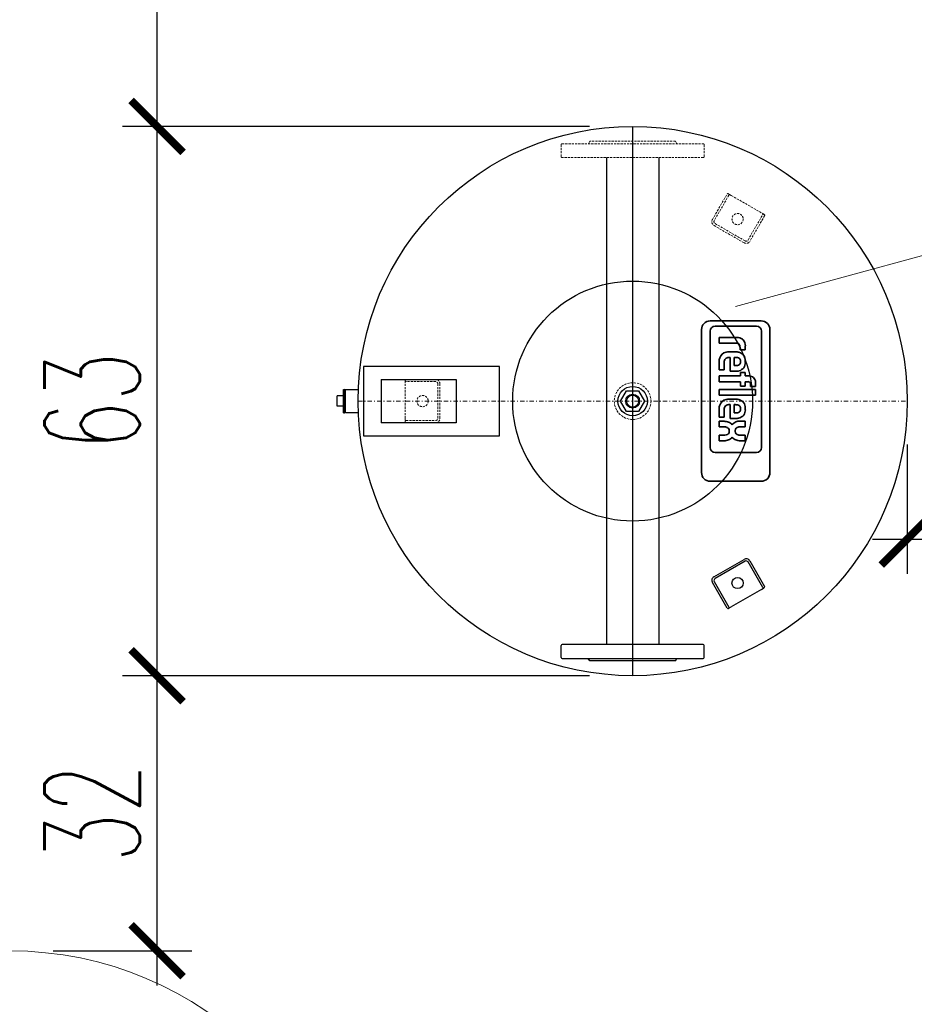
# Model space of a CAD drawing. Header units: millimetres. Extents: x -26122 to -12632, y -5851 to 1414.
# Tile 69 of 73: x -13132 to -13029, y -78 to 35. Entities that reach past the tile are written whole.
import ezdxf

# ---------------------------------------------------------------- set-up
doc = ezdxf.new("R2010")
doc.units = ezdxf.units.MM
doc.linetypes.add('DASHDOT', pattern=[1, 0.5, -0.25, 0, -0.25])
doc.linetypes.add('HIDDEN', pattern=[0.375, 0.25, -0.125])
for name, color, linetype, lineweight in [('A-INW-SC', 30, 'Continuous', 13), ('CP_AXIS', 143, 'DASHDOT', 18), ('CP_HIDDE', 203, 'HIDDEN', 18), ('CP_LOGO', 7, 'Continuous', 35)]:
    doc.layers.add(name, color=color, linetype=linetype, lineweight=lineweight)
doc.layers.add('CS_WIDOK', color=30, linetype='Continuous')
doc.styles.add('wymiar', font='romans.shx', dxfattribs={"width": 0.6})
doc.dimstyles.new('Copy of WYM_75', dxfattribs={"dimtxt": 10, "dimasz": 8, "dimexe": 7.5, "dimexo": 7.5, "dimgap": 3, "dimtad": 1, "dimdec": 1, "dimdsep": 46, "dimtxsty": 'wymiar', "dimblk1": 'ARCHTICK', "dimblk2": 'ARCHTICK', "dimsah": 1, "dimcen": 12, "dimdle": 5, "dimclre": 5, "dimclrt": 12, "dimadec": 0, "dimazin": 0, "dimtfac": 1, "dimtdec": 1, "dimtmove": 0, "dimatfit": 3, "dimldrblk": 'ARCHTICK', "dimfxl": 1, "dimarcsym": 0})

# ---------------------------------------------------------------- blocks, each defined once
blk = doc.blocks.new('_ArchTick')
at = {"color": 0, "linetype": 'ByBlock', "const_width": 0.15}
blk.add_lwpolyline([(-0.5, -0.5), (0.5, 0.5)], dxfattribs=at)
blk = doc.blocks.new('*D72')
at = {"layer": 'CS_WIDOK', "color": 0, "lineweight": -2, "transparency": 16777216}
blk.add_line((-13116.29, 19.16), (-13116.29, 107.16), dxfattribs=at)
at = {"layer": 'CS_WIDOK', "color": 7, "lineweight": -2, "transparency": 16777216}
for p, q in [((-13074.04, 103.16), (-13120.29, 103.16)), ((-13066.38, 23.16), (-13120.29, 23.16))]:
    blk.add_line(p, q, dxfattribs=at)
at = {"layer": 'CS_WIDOK', "color": 0, "lineweight": -2, "transparency": 16777216, "xscale": 6, "yscale": 6, "zscale": 6}
for p, rotation in [((-13116.29, 103.16), 90), ((-13116.29, 23.16), 270)]:
    blk.add_blockref('_ArchTick', p, dxfattribs=dict(at, rotation=rotation))
at = {"layer": 'CS_WIDOK', "color": 7, "transparency": 16777216, "insert": (-13123.79, 63.16), "char_height": 11, "attachment_point": 5, "rotation": 90, "style": 'wymiar'}
blk.add_mtext('80', dxfattribs=at)
blk = doc.blocks.new('*D73')
at = {"layer": 'CS_WIDOK', "color": 0, "lineweight": -2, "transparency": 16777216}
blk.add_line((-13116.29, -44.24), (-13116.29, 27.16), dxfattribs=at)
at = {"layer": 'CS_WIDOK', "color": 7, "lineweight": -2, "transparency": 16777216}
for p, q in [((-13066.38, 23.16), (-13120.29, 23.16)), ((-13066.38, -40.24), (-13120.29, -40.24))]:
    blk.add_line(p, q, dxfattribs=at)
at = {"layer": 'CS_WIDOK', "color": 0, "lineweight": -2, "transparency": 16777216, "xscale": 6, "yscale": 6, "zscale": 6}
for p, rotation in [((-13116.29, 23.16), 90), ((-13116.29, -40.24), 270)]:
    blk.add_blockref('_ArchTick', p, dxfattribs=dict(at, rotation=rotation))
at = {"layer": 'CS_WIDOK', "color": 7, "transparency": 16777216, "insert": (-13123.79, -8.54), "char_height": 11, "attachment_point": 5, "rotation": 90, "style": 'wymiar'}
blk.add_mtext('63', dxfattribs=at)
blk = doc.blocks.new('*D74')
at = {"layer": 'CS_WIDOK', "color": 0, "lineweight": -2, "transparency": 16777216}
blk.add_line((-13116.29, -76), (-13116.29, -36.24), dxfattribs=at)
at = {"layer": 'CS_WIDOK', "color": 7, "lineweight": -2, "transparency": 16777216}
for p, q in [((-13066.38, -40.24), (-13120.29, -40.24)), ((-13128.3, -72), (-13112.29, -72))]:
    blk.add_line(p, q, dxfattribs=at)
at = {"layer": 'CS_WIDOK', "color": 0, "lineweight": -2, "transparency": 16777216, "xscale": 6, "yscale": 6, "zscale": 6}
for p, rotation in [((-13116.29, -40.24), 90), ((-13116.29, -72), 270)]:
    blk.add_blockref('_ArchTick', p, dxfattribs=dict(at, rotation=rotation))
at = {"layer": 'CS_WIDOK', "color": 7, "transparency": 16777216, "insert": (-13123.79, -56.12), "char_height": 11, "attachment_point": 5, "rotation": 90, "style": 'wymiar'}
blk.add_mtext('32', dxfattribs=at)
blk = doc.blocks.new('*D75')
at = {"layer": 'CS_WIDOK', "color": 0, "lineweight": -2, "transparency": 16777216}
blk.add_line((-13141.44, -76), (-13141.44, 107.16), dxfattribs=at)
at = {"layer": 'CS_WIDOK', "color": 7, "lineweight": -2, "transparency": 16777216}
for p, q in [((-13099.2, 103.16), (-13145.44, 103.16)), ((-13138.3, -72), (-13145.44, -72))]:
    blk.add_line(p, q, dxfattribs=at)
at = {"layer": 'CS_WIDOK', "color": 0, "lineweight": -2, "transparency": 16777216, "xscale": 6, "yscale": 6, "zscale": 6}
for p, rotation in [((-13141.44, 103.16), 90), ((-13141.44, -72), 270)]:
    blk.add_blockref('_ArchTick', p, dxfattribs=dict(at, rotation=rotation))
at = {"layer": 'CS_WIDOK', "color": 7, "transparency": 16777216, "insert": (-13148.94, 15.58), "char_height": 11, "attachment_point": 5, "rotation": 90, "style": 'wymiar'}
blk.add_mtext('175', dxfattribs=at)
blk = doc.blocks.new('*D81')
at = {"layer": 'CS_WIDOK', "color": 7, "lineweight": -2, "transparency": 16777216}
for p, q in [((-13029.68, -13.54), (-13029.68, -28.47)), ((-13012.8, -13.54), (-13012.8, -28.47))]:
    blk.add_line(p, q, dxfattribs=at)
at = {"layer": 'CS_WIDOK', "color": 0, "lineweight": -2, "transparency": 16777216}
blk.add_line((-13033.68, -24.47), (-13008.8, -24.47), dxfattribs=at)
at = {"layer": 'CS_WIDOK', "color": 0, "lineweight": -2, "transparency": 16777216, "xscale": 6, "yscale": 6, "zscale": 6, "rotation": 180}
blk.add_blockref('_ArchTick', (-13029.68, -24.47), dxfattribs=at)
at = {"layer": 'CS_WIDOK', "color": 0, "lineweight": -2, "transparency": 16777216, "xscale": 6, "yscale": 6, "zscale": 6}
blk.add_blockref('_ArchTick', (-13012.8, -24.47), dxfattribs=at)
at = {"layer": 'CS_WIDOK', "color": 7, "transparency": 16777216, "insert": (-13021.24, -16.97), "char_height": 11, "attachment_point": 5, "style": 'wymiar'}
blk.add_mtext('17', dxfattribs=at)

msp = doc.modelspace()

# ---------------------------------------------------------------- linework, layer by layer
at = {"color": 7, "lineweight": 15}
msp.add_line((-12935.19, 33.61), (-13049.51, 2.38), dxfattribs=at)
at = {"color": 7}
for p, q in [((-13088.56, -4.54), (-13092.47, -4.54)), ((-13092.47, -4.54), (-13092.47, -12.54)), ((-13081.75, -4.54), (-13088.56, -4.54)), ((-13079.24, -4.54), (-13081.75, -4.54)), ((-13076.76, -4.54), (-13079.24, -4.54)), ((-13076.76, -12.54), (-13076.76, -4.54)), ((-13090.42, -6.04), (-13081.75, -6.04)), ((-13090.42, -6.04), (-13090.42, -11.04)), ((-13081.75, -6.04), (-13081.75, -11.04)), ((-13094.78, -7.94), (-13095.48, -7.94)), ((-13095.48, -9.14), (-13095.48, -7.94)), ((-13094.78, -7.22), (-13094.75, -7.19)), ((-13094.78, -9.86), (-13094.78, -7.22)), ((-13094.75, -9.89), (-13094.75, -7.19)), ((-13094.75, -7.19), (-13094.63, -7.19)), ((-13094.63, -9.89), (-13094.63, -7.19)), ((-13094.58, -7.24), (-13094.63, -7.19)), ((-13094.58, -7.26), (-13094.53, -7.21)), ((-13094.58, -9.84), (-13094.58, -7.24)), ((-13094.53, -9.87), (-13094.53, -7.21)), ((-13094.53, -7.21), (-13093.04, -7.21)), ((-13062.77, -8.54), (-13062.07, -7.34)), ((-13062.07, -7.34), (-13060.69, -7.34)), ((-13060.69, -7.34), (-13060, -8.54)), ((-13062.07, -9.74), (-13062.77, -8.54)), ((-13060, -8.54), (-13060.69, -9.74)), ((-13094.78, -9.14), (-13095.48, -9.14)), ((-13094.78, -9.86), (-13094.75, -9.89)), ((-13094.75, -9.89), (-13094.63, -9.89)), ((-13094.58, -9.84), (-13094.63, -9.89)), ((-13094.58, -9.82), (-13094.53, -9.87)), ((-13094.53, -9.87), (-13093.04, -9.87)), ((-13060.69, -9.74), (-13062.07, -9.74)), ((-13081.75, -11.04), (-13090.42, -11.04)), ((-13092.47, -12.54), (-13088.56, -12.54)), ((-13088.56, -12.54), (-13081.75, -12.54)), ((-13081.75, -12.54), (-13079.24, -12.54)), ((-13079.24, -12.54), (-13076.76, -12.54))]:
    msp.add_line(p, q, dxfattribs=at)
for radius in [1.7, 0.8, 0.7]:
    msp.add_circle((-13061.38, -8.54), radius, dxfattribs=at)
at = {"layer": 'A-INW-SC', "color": 7}
msp.add_circle((-13133.3, -112.5), 40.5, dxfattribs=at)
at = {"layer": 'CP_AXIS', "color": 7}
msp.add_line((-13093.08, -8.54), (-13029.68, -8.54), dxfattribs=at)
at = {"layer": 'CP_HIDDE', "color": 7}
for p, q in [((-13069.63, 21.06), (-13069.63, 19.66)), ((-13069.53, 21.16), (-13053.23, 21.16)), ((-13066.33, 21.46), (-13066.5, 21.16)), ((-13056.43, 21.46), (-13066.33, 21.46)), ((-13056.43, 21.46), (-13056.26, 21.16)), ((-13053.13, 21.06), (-13053.13, 19.66)), ((-13053.23, 19.56), (-13069.53, 19.56)), ((-13052.17, 12.42), (-13050.47, 15.36)), ((-13050.26, 15.24), (-13051.96, 12.29)), ((-13050.33, 15.4), (-13050.29, 15.37)), ((-13049.99, 15.2), (-13050.29, 15.37)), ((-13049.99, 15.2), (-13046.52, 13.2)), ((-13048.06, 10.04), (-13046.36, 12.99)), ((-13046.14, 12.86), (-13047.84, 9.92)), ((-13046.22, 13.02), (-13046.52, 13.2)), ((-13046.22, 13.02), (-13046.18, 13)), ((-13048.52, 9.73), (-13051.99, 11.73)), ((-13051.86, 11.95), (-13048.4, 9.95)), ((-13087.63, -6.19), (-13087.63, -6.14)), ((-13087.63, -6.19), (-13087.63, -6.54)), ((-13087.63, -10.54), (-13087.63, -6.54)), ((-13087.53, -6.04), (-13084.13, -6.04)), ((-13084.13, -6.29), (-13087.53, -6.29)), ((-13083.88, -10.54), (-13083.88, -6.54)), ((-13083.63, -6.54), (-13083.63, -10.54)), ((-13087.63, -10.54), (-13087.63, -10.89)), ((-13087.63, -10.94), (-13087.63, -10.89)), ((-13087.53, -10.79), (-13084.13, -10.79)), ((-13084.13, -11.04), (-13087.53, -11.04))]:
    msp.add_line(p, q, dxfattribs=at)
for centre, radius in [((-13049.26, 12.47), 0.65), ((-13061.38, -8.54), 2.12), ((-13085.63, -8.54), 0.65)]:
    msp.add_circle(centre, radius, dxfattribs=at)
for centre, radius, start, end in [((-13069.53, 21.06), 0.1, 90, 180), ((-13053.23, 21.06), 0.1, 0, 90), ((-13069.53, 19.66), 0.1, 180, 270), ((-13053.23, 19.66), 0.1, 270, 0), ((-13050.38, 15.31), 0.1, 60, 150), ((-13050.34, 15.29), 0.1, 330, 60), ((-13046.27, 12.94), 0.1, 60, 150), ((-13046.23, 12.91), 0.1, 330, 60), ((-13051.74, 12.17), 0.5, 150, 240), ((-13051.74, 12.17), 0.25, 150, 240), ((-13048.27, 10.17), 0.5, 240, 330), ((-13048.27, 10.17), 0.25, 240, 330), ((-13087.53, -6.14), 0.1, 90, 180), ((-13087.53, -6.19), 0.1, 180, 270), ((-13084.13, -6.54), 0.5, 0, 90), ((-13084.13, -6.54), 0.25, 0, 90), ((-13087.53, -10.89), 0.1, 90, 180), ((-13087.53, -10.94), 0.1, 180, 270), ((-13084.13, -10.54), 0.5, 270, 0), ((-13084.13, -10.54), 0.25, 270, 0)]:
    msp.add_arc(centre, radius, start, end, dxfattribs=at)
at = {"layer": 'CP_LOGO', "color": 7, "extrusion": (1, -1.83697e-16, 0)}
for p, q in [((-13046.53, 0.72), (-13052.43, 0.72)), ((-13047.06, 0.1), (-13051.86, 0.1)), ((-13053.43, -0.28), (-13053.43, -16.79)), ((-13052.42, -0.46), (-13052.42, -13.9)), ((-13046.5, -13.9), (-13046.5, -0.46)), ((-13045.53, -16.79), (-13045.53, -0.28)), ((-13051.39, -1.2), (-13049.32, -1.2)), ((-13051.39, -1.2), (-13051.39, -1.2)), ((-13051.39, -1.86), (-13051.39, -1.2)), ((-13051.39, -1.86), (-13051.39, -1.86)), ((-13049.47, -1.86), (-13051.39, -1.86)), ((-13048.37, -2.15), (-13048.37, -2.63)), ((-13050.27, -2.85), (-13049.51, -2.85)), ((-13048.98, -2.63), (-13048.98, -2.3)), ((-13048.37, -2.63), (-13048.98, -2.63)), ((-13048.37, -2.63), (-13048.37, -2.63)), ((-13051.39, -4.95), (-13051.39, -3.96)), ((-13050.81, -4.05), (-13050.81, -4.95)), ((-13050.13, -3.5), (-13050.27, -3.5)), ((-13050.13, -5.1), (-13050.13, -3.5)), ((-13049.64, -3.5), (-13049.64, -4.44)), ((-13049.49, -3.5), (-13049.64, -3.5)), ((-13049.64, -4.44), (-13049.49, -4.44)), ((-13048.91, -4.02), (-13048.91, -3.92)), ((-13048.37, -3.87), (-13048.37, -4.08)), ((-13050.81, -4.95), (-13051.39, -4.95)), ((-13051.39, -5.64), (-13048.94, -5.64)), ((-13051.39, -6.3), (-13051.39, -5.64)), ((-13049.53, -5.1), (-13050.13, -5.1)), ((-13048.94, -5.23), (-13048.37, -5.23)), ((-13048.94, -5.64), (-13048.94, -5.23)), ((-13048.37, -5.23), (-13048.37, -5.64)), ((-13048.37, -5.64), (-13047.92, -5.64)), ((-13048.94, -6.3), (-13051.39, -6.3)), ((-13048.94, -6.8), (-13048.94, -6.3)), ((-13048.37, -6.8), (-13048.94, -6.8)), ((-13048.37, -6.3), (-13048.37, -6.8)), ((-13048.05, -6.3), (-13048.37, -6.3)), ((-13047.79, -6.86), (-13047.79, -6.54)), ((-13047.18, -6.4), (-13047.18, -6.86)), ((-13051.39, -7.85), (-13051.39, -7.2)), ((-13051.39, -7.2), (-13047.18, -7.2)), ((-13051.39, -7.85), (-13051.39, -7.85)), ((-13047.18, -7.85), (-13051.39, -7.85)), ((-13047.18, -6.86), (-13047.79, -6.86)), ((-13047.18, -7.2), (-13047.18, -7.85)), ((-13050.27, -8.3), (-13049.51, -8.3)), ((-13050.13, -8.95), (-13050.27, -8.95)), ((-13050.13, -10.55), (-13050.13, -8.95)), ((-13049.64, -8.95), (-13049.64, -9.9)), ((-13049.49, -8.95), (-13049.64, -8.95)), ((-13051.39, -10.41), (-13051.39, -9.42)), ((-13050.81, -9.51), (-13050.81, -10.41)), ((-13049.64, -9.9), (-13049.49, -9.9)), ((-13048.91, -9.48), (-13048.91, -9.38)), ((-13048.37, -9.32), (-13048.37, -9.53)), ((-13050.81, -10.41), (-13051.39, -10.41)), ((-13051.39, -10.87), (-13050.82, -10.87)), ((-13051.39, -11.52), (-13051.39, -10.87)), ((-13049.53, -10.55), (-13050.13, -10.55)), ((-13048.97, -10.86), (-13048.37, -10.86)), ((-13048.37, -10.86), (-13048.37, -11.51)), ((-13050.8, -11.52), (-13051.39, -11.52)), ((-13051.39, -12.47), (-13050.73, -12.47)), ((-13051.39, -13.13), (-13051.39, -12.47)), ((-13050.22, -12.09), (-13050.22, -11.93)), ((-13049.54, -11.93), (-13049.54, -12.04)), ((-13048.37, -11.51), (-13049.01, -11.51)), ((-13049.01, -12.46), (-13048.37, -12.46)), ((-13048.37, -12.46), (-13048.37, -13.12)), ((-13050.84, -13.13), (-13051.39, -13.13)), ((-13048.37, -13.12), (-13048.97, -13.12)), ((-13051.86, -14.46), (-13047.06, -14.46)), ((-13052.43, -17.79), (-13046.53, -17.79))]:
    msp.add_line(p, q, dxfattribs=at)
at = {"layer": 'CP_LOGO', "color": 7}
for centre, radius, start, end in [((-13052.43, -0.28), 1, 90, 180), ((-13051.86, -0.46), 0.56, 90, 180), ((-13047.06, -0.46), 0.56, 0, 90), ((-13046.53, -0.28), 1, 0, 90), ((-13049.46, -2.81), 0.959, 85.9324, 90.1077), ((-13049.44, -2.48), 0.626, 68.9942, 86.3238), ((-13049.35, -2.41), 1.21, 57.2606, 88.2377), ((-13049.34, -2.22), 0.342, 37.2952, 68.5076), ((-13049.41, -2.25), 0.422, 7.3746, 35.2227), ((-13049.69, -2.3), 0.702, 0.0884, 8.1112), ((-13049.17, -2.02), 0.781, 16.1174, 53.376), ((-13049.58, -2.15), 1.22, 0.0504, 16.2962), ((-13050.41, -3.82), 0.956, 100.4306, 163.2549), ((-13050.24, -4.48), 1.63, 91.0116, 102.2061), ((-13049.52, -4.54), 1.69, 75.5184, 89.4136), ((-13049.34, -3.84), 0.97, 358.4512, 75.8928), ((-13049.89, -3.97), 1.5, 163.484, 179.5372), ((-13050.21, -4.04), 0.6, 140.0119, 181.6328), ((-13050.28, -4.06), 0.561, 88.2273, 133.4425), ((-13049.48, -4.51), 1.01, 77.5936, 90.6121), ((-13049.48, -3.43), 1.01, 269.3879, 282.4064), ((-13049.39, -4.09), 0.588, 57.7135, 76.8659), ((-13049.39, -3.85), 0.588, 283.1341, 302.2865), ((-13049.31, -4.12), 0.946, 282.9414, 2.7147), ((-13049.29, -3.91), 0.373, 357.6671, 56.1721), ((-13049.29, -4.04), 0.373, 303.8279, 2.3329), ((-13049.52, -3.45), 1.65, 269.5366, 284.6945), ((-13047.99, -6.61), 0.969, 54.3624, 86.3354), ((-13048.05, -6.66), 0.368, 68.0272, 90.9979), ((-13047.98, -6.5), 0.191, 15.8352, 66.9141), ((-13048.14, -6.54), 0.354, 0.0729, 16.1126), ((-13047.81, -6.29), 0.606, 25.5569, 50.1513), ((-13048.11, -6.41), 0.928, 0.4804, 24.1156), ((-13049.89, -9.43), 1.5, 163.484, 179.5372), ((-13050.41, -9.28), 0.956, 100.4306, 163.2549), ((-13050.28, -9.51), 0.561, 88.2273, 133.4425), ((-13050.24, -9.93), 1.63, 91.0116, 102.2061), ((-13049.52, -10), 1.69, 75.5184, 89.4136), ((-13049.48, -9.97), 1.01, 77.5936, 90.6121), ((-13049.39, -9.55), 0.588, 57.7135, 76.8659), ((-13049.34, -9.3), 0.97, 358.4512, 75.8928), ((-13049.29, -9.36), 0.373, 357.6671, 56.1721), ((-13050.21, -9.49), 0.6, 140.0119, 181.6328), ((-13049.48, -8.89), 1.01, 269.3879, 282.4064), ((-13049.39, -9.31), 0.588, 283.1341, 302.2865), ((-13049.31, -9.58), 0.946, 282.9414, 2.7147), ((-13049.29, -9.49), 0.373, 303.8279, 2.3329), ((-13050.83, -12.35), 1.48, 69.7413, 89.7796), ((-13050.66, -11.88), 0.984, 38.2568, 69.4117), ((-13049.14, -11.81), 0.923, 110.4138, 143.8136), ((-13049.52, -8.9), 1.65, 269.5366, 284.6945), ((-13048.96, -12.3), 1.45, 90.4442, 110.5984), ((-13050.79, -12.39), 0.873, 69.5786, 91.0788), ((-13050.76, -11.73), 0.74, 272.1152, 298.2265), ((-13050.61, -11.94), 0.385, 1.9805, 70.9879), ((-13050.59, -12.07), 0.364, 299.0147, 356.8568), ((-13049.16, -11.92), 0.38, 135.7959, 181.9253), ((-13049.16, -12.06), 0.38, 178.0747, 224.2041), ((-13049.1, -12.03), 0.5, 101.3737, 132.1732), ((-13049.1, -11.95), 0.5, 227.8268, 258.6263), ((-13048.99, -12.48), 0.967, 91.4593, 102.5475), ((-13048.99, -11.5), 0.967, 257.4525, 268.5407), ((-13051.05, -10.8), 2.34, 275.3251, 288.3885), ((-13050.66, -12.1), 0.984, 290.5883, 321.7432), ((-13049.14, -12.16), 0.923, 216.1864, 249.5862), ((-13048.96, -11.67), 1.45, 249.4016, 269.5558), ((-13051.86, -13.9), 0.56, 180, 270), ((-13047.06, -13.9), 0.56, 270, 0), ((-13052.43, -16.79), 1, 180, 270), ((-13046.53, -16.79), 1, 270, 0)]:
    msp.add_arc(centre, radius, start, end, dxfattribs=at)
at = {"layer": 'CS_WIDOK', "color": 7}
for p, q in [((-13061.38, 23.16), (-13061.38, -40.24)), ((-13064.4, 19.56), (-13064.4, -36.64)), ((-13058.37, 19.56), (-13058.37, -36.64)), ((-13051.99, -28.81), (-13048.52, -26.81)), ((-13048.4, -27.02), (-13051.86, -29.02)), ((-13046.36, -30.06), (-13048.06, -27.11)), ((-13047.84, -26.99), (-13046.14, -29.93)), ((-13050.47, -32.43), (-13052.17, -29.49)), ((-13051.96, -29.36), (-13050.26, -32.31)), ((-13046.52, -30.27), (-13049.99, -32.27)), ((-13046.52, -30.27), (-13046.22, -30.09)), ((-13046.18, -30.07), (-13046.22, -30.09)), ((-13050.29, -32.44), (-13050.33, -32.47)), ((-13050.29, -32.44), (-13049.99, -32.27)), ((-13069.63, -38.14), (-13069.63, -36.74)), ((-13053.23, -36.64), (-13069.53, -36.64)), ((-13053.13, -38.14), (-13053.13, -36.74)), ((-13069.53, -38.24), (-13053.23, -38.24)), ((-13066.33, -38.54), (-13066.5, -38.24)), ((-13056.43, -38.54), (-13066.33, -38.54)), ((-13056.43, -38.54), (-13056.26, -38.24))]:
    msp.add_line(p, q, dxfattribs=at)
for centre, radius in [((-13061.38, -8.54), 31.7), ((-13061.38, -8.54), 13.85), ((-13049.26, -29.54), 0.65)]:
    msp.add_circle(centre, radius, dxfattribs=at)
for centre, radius, start, end in [((-13048.27, -27.24), 0.5, 30, 120), ((-13048.27, -27.24), 0.25, 30, 120), ((-13051.74, -29.24), 0.5, 120, 210), ((-13051.74, -29.24), 0.25, 120, 210), ((-13046.27, -30.01), 0.1, 210, 300), ((-13046.23, -29.98), 0.1, 300, 30), ((-13050.38, -32.38), 0.1, 210, 300), ((-13050.34, -32.36), 0.1, 300, 30), ((-13069.53, -36.74), 0.1, 90, 180), ((-13053.23, -36.74), 0.1, 0, 90), ((-13069.53, -38.14), 0.1, 180, 270), ((-13053.23, -38.14), 0.1, 270, 0)]:
    msp.add_arc(centre, radius, start, end, dxfattribs=at)

# ---------------------------------------------------------------- dimensions: what is measured, and where the dimension line sits
for base, p1, p2, picture, middle in [((-13141.44, 103.16), (-13133.3, -72), (-13094.2, 103.16), '*D75', (-13148.94, 15.58)), ((-13116.29, 103.16), (-13061.38, 23.16), (-13069.04, 103.16), '*D72', (-13123.79, 63.16)), ((-13116.29, 23.16), (-13061.38, -40.24), (-13061.38, 23.16), '*D73', (-13123.79, -8.54)), ((-13116.29, -40.24), (-13133.3, -72), (-13061.38, -40.24), '*D74', (-13123.79, -56.12))]:
    dim = msp.add_linear_dim(base=base, p1=p1, p2=p2, angle=90, dimstyle='Copy of WYM_75', override={"dimtxt": 11, "dimasz": 6, "dimexe": 4, "dimexo": 5, "dimgap": 2, "dimdec": 0, "dimdle": 4, "dimclre": 7, "dimclrt": 7, "dimtmove": 1}, dxfattribs=at)
    dim.commit()
    dim.dimension.update_dxf_attribs({"geometry": picture, "text_midpoint": middle})
dim = msp.add_linear_dim(base=(-13012.8, -24.47), p1=(-13029.68, -8.54), p2=(-13012.8, -8.54), dimstyle='Copy of WYM_75', override={"dimtxt": 11, "dimasz": 6, "dimexe": 4, "dimexo": 5, "dimgap": 2, "dimdec": 0, "dimdle": 4, "dimclre": 7, "dimclrt": 7, "dimtmove": 1}, dxfattribs=at)
dim.commit()
dim.dimension.update_dxf_attribs({"geometry": '*D81', "text_midpoint": (-13021.24, -16.97)})

doc.saveas('drawing.dxf')
